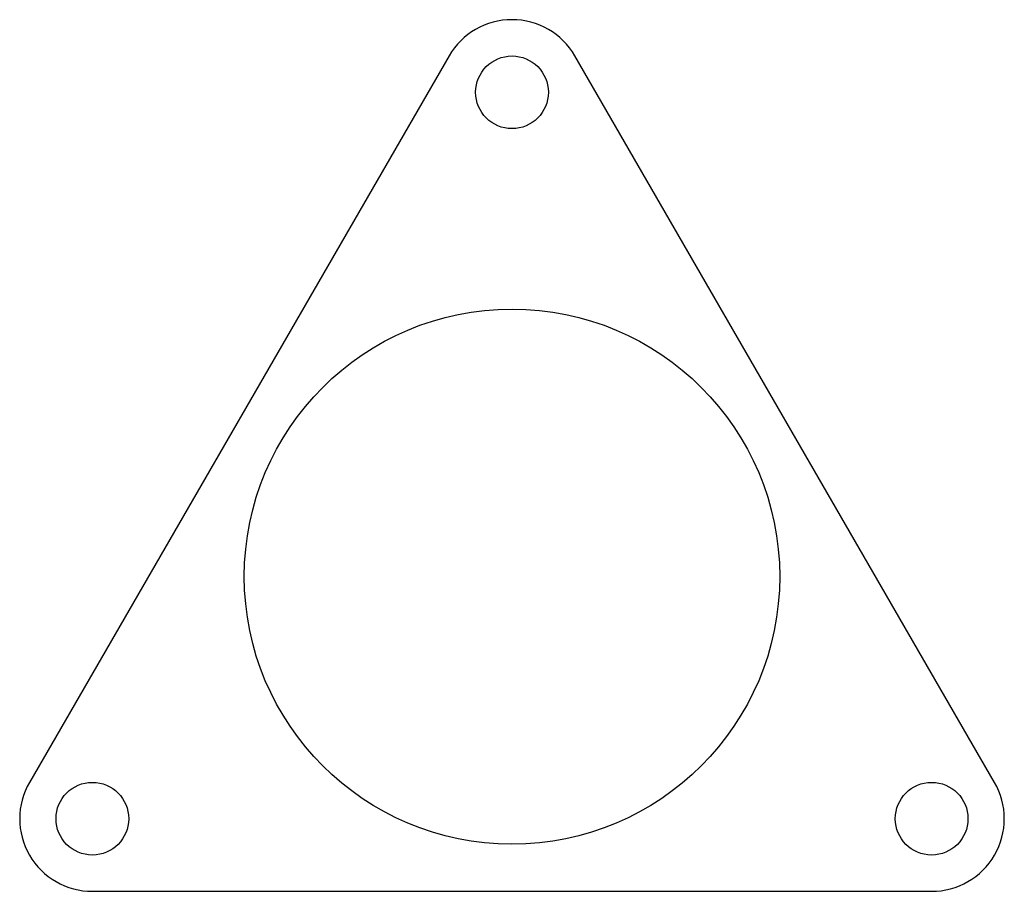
# Model space of a CAD drawing. Header units: millimetres. Extents: x -20.3 to 20.3, y -13 to 23.
import ezdxf

# ---------------------------------------------------------------- set-up
doc = ezdxf.new("R2010")
doc.units = ezdxf.units.MM

msp = doc.modelspace()

# ---------------------------------------------------------------- linework, layer by layer
at = {"color": 7, "linetype": 'Continuous', "lineweight": 25}
for p, q in [((-2.598, 21.5), (-19.919, -8.5)), ((19.919, -8.5), (2.598, 21.5)), ((-17.321, -13), (17.321, -13))]:
    msp.add_line(p, q, dxfattribs=at)
for centre, radius in [((0, 20), 1.5), ((0, 0), 11.05), ((-17.321, -10), 1.5), ((17.321, -10), 1.5)]:
    msp.add_circle(centre, radius, dxfattribs=at)
for centre, start, end in [((0, 20), 30, 150), ((-17.321, -10), 150, 270), ((17.321, -10), 270, 30)]:
    msp.add_arc(centre, 3, start, end, dxfattribs=at)

doc.saveas('drawing.dxf')
